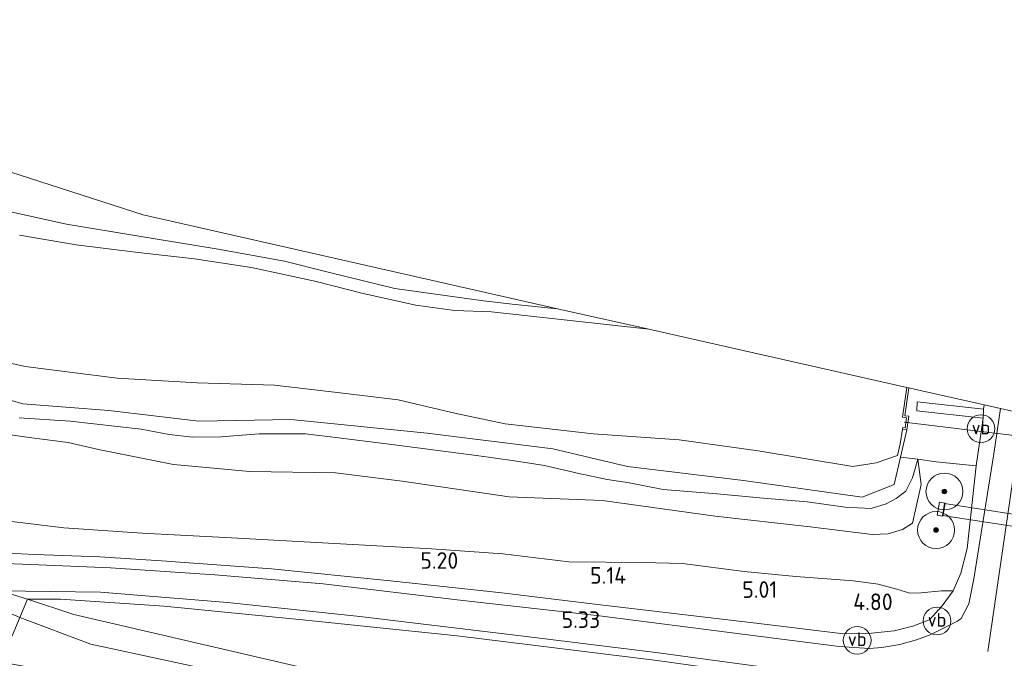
# Model space of a CAD drawing. Extents: x 126429 to 133038, y 413091 to 414846.
# Tile 152 of 256: x 128819 to 128925, y 414024 to 414093. Entities that reach past the tile are written whole.
import ezdxf
from ezdxf.enums import TextEntityAlignment as Align
from ezdxf.lldxf.tags import DXFTag

# ---------------------------------------------------------------- set-up
doc = ezdxf.new("R2010")
doc.units = 0
for name, color, linetype, lineweight in [('B-ME-GR-BOOM-S', 90, 'Continuous', 25), ('B-ME-GR-BOUWLAND_AKKERBOUW-GV', 80, 'Continuous', 13), ('B-ME-GR-GRAS-GV', 60, 'Continuous', 13), ('B-ME-GW-OPHOGING_KRUIN-G', 90, 'Continuous', 18), ('B-ME-GW-TALUD_KRUIN-G', 90, 'Continuous', 18), ('B-ME-GW-TALUD_TEEN-G', 90, 'Continuous', 18), ('B-ME-IE-TERREINAFSCHEIDING_DOORGANG-G', 210, 'Continuous', 18), ('B-ME-IE-TERREINAFSCHEIDING_KUNSTMATIG_HEKWERK-G', 20, 'IE-TERREINAFSCHEIDING-KUNSTMATIG', 18), ('B-ME-IE-TERREINAFSCHEIDING_KUNSTMATIG_MUUR-GV', 90, 'Continuous', 18), ('B-ME-KG-GRENS_OPNAME-G', 210, 'KG-OPNAME', 18), ('B-ME-KW-KUNSTWERK_DUIKER-G', 170, 'Continuous', 18), ('B-ME-KW-KUNSTWERK_DUIKER-GV', 170, 'Continuous', 18), ('B-ME-OB-OEVERVOORZIENING-G', 7, 'Continuous', 18), ('B-ME-OG-BEBOUWING_TRAP-GV', 7, 'Continuous', 18), ('B-ME-OG-HOOGTEPUNT-S', 7, 'Continuous', 25), ('B-ME-OG-WATER_KANAAL-GV', 120, 'Continuous', 18), ('B-ME-VH-VERHARDING_HALFVERHARDING-GV', 252, 'Continuous', 18), ('B-ME-VH-VERHARDING_STRAATBAKSTEEN-GV', 252, 'Continuous', 18), ('B-ME-VW-VERKEERSTEKEN_DRAAGCONSTRUCTIE-S', 7, 'Continuous', 25), ('B-ME-WH-WINTERBED-G', 150, 'WH-WINTERBED', 18)]:
    doc.layers.add(name, color=color, linetype=linetype, lineweight=lineweight)
doc.styles.add('NLCS-ISO', font='NLCS-ISO.ttf')
doc.styles.add('NLCS-ISO-ANNOTATIVE-T18', font='NLCS-ISO.ttf', dxfattribs={"height": 1.8})
doc.styles.get("Standard").update_dxf_attribs({"font": 'arial.ttf'})
doc.linetypes.add('IE-TERREINAFSCHEIDING-KUNSTMATIG', pattern='A,4,[82,NLCS.SHX,S=0.75,R=90,X=0,Y=0],4,-2', length=10)
tags = doc.linetypes.add('KG-OPNAME', pattern='A,5.5,-2,["O",Standard,S=1.8,R=0,X=-0.5,Y=-0.9],-2,5.5,-2,[5,NLCS.SHX,S=0.75,R=0,X=0,Y=0],-2', length=19).pattern_tags.tags
tags[6] = DXFTag(74, 10)
tags = doc.linetypes.add('WH-WINTERBED', pattern='A,6,-3.5,["WB",Standard,S=1.8,R=0,X=-1.5,Y=-0.9],-3.5,6,-3.5,6,-3.5,6,-3.5,6,-3.5', length=51).pattern_tags.tags
tags[6] = DXFTag(74, 10)

# ---------------------------------------------------------------- blocks, each defined once
blk = doc.blocks.new('SAL-HOOGTELABEL-SO')
at = {"color": 0, "linetype": 'ByBlock', "lineweight": -2, "style": 'NLCS-ISO-ANNOTATIVE-T18'}
blk.add_attdef('HOOGTE', text='', height=1.8, dxfattribs=at).set_placement((2.79, 0), align=Align.RIGHT)
blk = doc.blocks.new('SGR-BOOM_01-SO')
at = {"linetype": 'ByBlock', "lineweight": 18}
h = blk.add_hatch(color=0, dxfattribs=at)
h.dxf.hatch_style = 1
edge = h.paths.add_edge_path()
edge.add_arc((0, 0), 0.25, 0, 360)
at = {"color": 0, "linetype": 'ByBlock', "lineweight": 18}
for radius in [2, 0.25]:
    blk.add_circle((0, 0), radius, dxfattribs=at)
blk = doc.blocks.new('SIE-WEG_PAAL_VERKEERSBORD-SO')
at = {"color": 0, "linetype": 'ByBlock', "lineweight": 18}
blk.add_circle((0, 0), 1.5, dxfattribs=at)
at = {"color": 0, "linetype": 'ByBlock', "lineweight": 18, "style": 'NLCS-ISO'}
blk.add_text('vb', height=1.5, dxfattribs=at).set_placement((0, 0.13), align=Align.MIDDLE_CENTER)

msp = doc.modelspace()

# ---------------------------------------------------------------- linework, layer by layer
at = {"layer": 'B-ME-GR-BOUWLAND_AKKERBOUW-GV'}
msp.add_polyline3d([(128832.105, 414072.204, 0.856), (128876.964, 414062.02, 0.686), (128872.383, 414062.49, 0.686), (128868.952, 414062.894, 0.698), (128859.341, 414064.223, 0.786), (128852.132, 414065.997, 0.698), (128847.409, 414067.204, 0.773), (128840.236, 414068.511, 0.886), (128831.206, 414069.991, 0.911), (128823.794, 414071.206, 0.836), (128815.605, 414072.998, 0.911), (128806.638, 414075.424, 0.961), (128797.738, 414078.17, 0.998), (128787.973, 414080.649, 1.011), (128781.024, 414082.755, 0.936), (128774.906, 414085.082, 0.873), (128766.181, 414089.058, 0.873), (128766.603, 414093.362, 0.742)], close=True, dxfattribs=at)
at = {"layer": 'B-ME-GR-GRAS-GV'}
for points in [[(128815.605, 414072.998, 0.911), (128823.794, 414071.206, 0.836), (128831.206, 414069.991, 0.911), (128840.236, 414068.511, 0.886), (128847.409, 414067.204, 0.773), (128852.132, 414065.997, 0.698), (128859.341, 414064.223, 0.786), (128868.952, 414062.894, 0.698), (128872.383, 414062.49, 0.686), (128876.964, 414062.02, 0.686), (128886.852, 414059.838, -0.24), (128869.81, 414061.719, -0.24), (128865.827, 414061.87, -0.24), (128861.628, 414062.422, -0.24), (128855.93, 414063.678, -0.24), (128850.691, 414065.049, -0.24), (128843.838, 414066.501, -0.24), (128837.657, 414067.434, -0.24), (128831.57, 414068.144, -0.24), (128824.86, 414068.969, -0.24), (128818.715, 414070.015, -0.24)], [(128811.896, 414057.431, -0.24), (128819.321, 414055.795, -0.24), (128829.297, 414054.536, -0.24), (128837.947, 414054.033, -0.24), (128846.311, 414053.757, -0.24), (128852.832, 414053.005, -0.24), (128859.706, 414052.174, -0.24), (128865.992, 414050.703, -0.24), (128871.307, 414049.568, -0.24), (128880.826, 414048.477, -0.24), (128890.149, 414047.83, -0.24), (128898.711, 414046.655, -0.24), (128908.974, 414044.942, -0.24), (128911.501, 414045.365, -0.24), (128913.799, 414046.129, -0.24), (128914.101, 414047.39, -0.24), (128914.351, 414048.993, -0.24), (128914.792, 414048.91, 0.051), (128914.112, 414045.967, 0.301), (128913.444, 414043.001, 0.339), (128909.965, 414041.639, 0.339), (128897.115, 414043.441, 0.339), (128884.552, 414044.96, 0.339), (128876.453, 414046.856, 0.339), (128862.852, 414048.563, 0.264), (128848.101, 414050.06, 0.276), (128838.144, 414049.872, 0.276), (128828.397, 414051.018, 0.276), (128819.062, 414051.745, 0.276), (128811.474, 414053.927, 0.276)], [(128811.474, 414053.927, 0.276), (128819.062, 414051.745, 0.276), (128828.397, 414051.018, 0.276), (128838.144, 414049.872, 0.276), (128848.101, 414050.06, 0.276), (128862.852, 414048.563, 0.264), (128876.453, 414046.856, 0.339), (128884.552, 414044.96, 0.339), (128897.115, 414043.441, 0.339), (128909.965, 414041.639, 0.339), (128913.444, 414043.001, 0.339), (128914.112, 414045.967, 0.301), (128915.982, 414045.729, 0.868), (128915.416, 414043.712, 0.96), (128914.683, 414042.284, 0.935), (128913.662, 414041.481, 0.935), (128912.56, 414040.895, 1.01), (128910.956, 414040.396, 1.135), (128908.118, 414040.53, 1.173), (128904.025, 414041.113, 1.26), (128899.672, 414041.478, 1.223), (128894.223, 414041.974, 1.173), (128888.411, 414042.456, 1.06), (128884.567, 414043.223, 1.173), (128882.344, 414043.553, 1.223), (128879.276, 414044.198, 1.098), (128875.581, 414045.068, 1.085), (128872.308, 414045.552, 1.073), (128868.204, 414046.158, 1.098), (128864.294, 414046.662, 1.16), (128859.05, 414047.318, 1.098), (128853.27, 414048.075, 1.01), (128849.668, 414048.478, 0.935), (128844.655, 414048.509, 0.785), (128840.567, 414048.18, 0.823), (128837.457, 414048.119, 0.76), (128834.926, 414048.436, 0.923), (128831.881, 414048.979, 1.073), (128824.187, 414049.85, 1.06), (128818.659, 414050.221, 1.06)], [(128812.93, 414035.786, 6.301), (128820.371, 414035.414, 6.276), (128827.402, 414035.177, 6.201), (128834.616, 414034.69, 6.026), (128845.99, 414033.882, 5.826), (128858.882, 414032.559, 5.601), (128870.93, 414031.265, 5.401), (128881.008, 414030.029, 5.276), (128898.768, 414027.945, 5.026), (128907.956, 414026.83, 4.851), (128910.975, 414026.902, 4.876), (128913.423, 414027.143, 4.801), (128915.471, 414027.666, 4.689), (128917.279, 414028.325, 4.676), (128918.615, 414029.858, 4.576), (128919.815, 414031.493, 4.564), (128920.659, 414033.378, 4.539), (128921.352, 414036.07, 4.489), (128922.297, 414045.029, 4.301), (128923.079, 414050.194, 4.139), (128923.097, 414051.174, 4.064), (128923.189, 414051.636, 4.069), (128924.965, 414051.235, 4.353), (128924.24, 414046.318, 4.425), (128922.077, 414032.773, 4.537), (128921.532, 414030.07, 4.612), (128920.686, 414028.471, 4.537), (128920.277, 414028.206, 4.537), (128918.641, 414027.378, 4.6), (128917.323, 414026.71, 4.587), (128915.845, 414026.19, 4.637), (128914.047, 414025.679, 4.662), (128912.101, 414025.35, 4.7), (128910.757, 414025.241, 4.737), (128907.475, 414025.463, 4.775), (128897.01, 414026.788, 4.912), (128881.243, 414028.826, 5.137), (128866.721, 414030.437, 5.35), (128851.582, 414032.251, 5.675), (128839.865, 414033.227, 5.95), (128828.571, 414033.989, 6.087), (128812.049, 414034.645, 6.25)], [(128818.659, 414050.221, 1.06), (128824.187, 414049.85, 1.06), (128831.881, 414048.979, 1.073), (128834.926, 414048.436, 0.923), (128837.457, 414048.119, 0.76), (128840.567, 414048.18, 0.823), (128844.655, 414048.509, 0.785), (128849.668, 414048.478, 0.935), (128853.27, 414048.075, 1.01), (128859.05, 414047.318, 1.098), (128864.294, 414046.662, 1.16), (128868.204, 414046.158, 1.098), (128872.308, 414045.552, 1.073), (128875.581, 414045.068, 1.085), (128879.276, 414044.198, 1.098), (128882.344, 414043.553, 1.223), (128884.567, 414043.223, 1.173), (128888.411, 414042.456, 1.06), (128894.223, 414041.974, 1.173), (128899.672, 414041.478, 1.223), (128904.025, 414041.113, 1.26), (128908.118, 414040.53, 1.173), (128910.956, 414040.396, 1.135), (128912.56, 414040.895, 1.01), (128913.662, 414041.481, 0.935), (128914.683, 414042.284, 0.935), (128915.416, 414043.712, 0.96), (128915.982, 414045.729, 0.868), (128916.361, 414043.008, 1.343), (128915.425, 414038.822, 1.78), (128914.324, 414038.121, 1.868), (128912.788, 414037.658, 1.943), (128911.057, 414037.58, 1.968), (128904.353, 414038.412, 1.968), (128894.059, 414039.567, 1.918), (128881.837, 414041.258, 1.893), (128871.729, 414041.651, 1.83), (128860.156, 414043.357, 1.855), (128852.95, 414044.277, 1.88), (128843.664, 414044.4, 1.893), (128835.388, 414045.178, 1.73), (128827.274, 414046.809, 1.589), (128823.969, 414047.569, 1.551), (128819.745, 414048.099, 1.549), (128816.709, 414048.524, 1.645)], [(128816.709, 414048.524, 1.645), (128819.745, 414048.099, 1.549), (128823.969, 414047.569, 1.551), (128827.274, 414046.809, 1.589), (128835.388, 414045.178, 1.73), (128843.664, 414044.4, 1.893), (128852.95, 414044.277, 1.88), (128860.156, 414043.357, 1.855), (128871.729, 414041.651, 1.83), (128881.837, 414041.258, 1.893), (128894.059, 414039.567, 1.918), (128904.353, 414038.412, 1.968), (128911.057, 414037.58, 1.968), (128912.788, 414037.658, 1.943), (128914.324, 414038.121, 1.868), (128915.425, 414038.822, 1.78), (128916.361, 414043.008, 1.343), (128915.982, 414045.729, 0.868), (128917.988, 414045.474, 1.476), (128922.297, 414045.029, 4.301), (128921.352, 414036.07, 4.489), (128920.659, 414033.378, 4.539), (128919.815, 414031.493, 4.564), (128918.575, 414031.494, 4.342), (128916.343, 414031.277, 4.204), (128915.136, 414031.237, 4.217), (128913.721, 414031.662, 4.229), (128911.702, 414032.21, 4.354), (128909.046, 414032.55, 4.354), (128902.8, 414033.042, 4.629), (128897.181, 414033.594, 4.717), (128890.523, 414034.448, 4.629), (128886.193, 414034.54, 4.679), (128878.218, 414034.613, 4.967), (128871.07, 414035.476, 5.017), (128863.332, 414036.04, 4.979), (128841.657, 414037.227, 5.579), (128831.982, 414037.724, 5.679), (128823.526, 414038.296, 5.854), (128815.181, 414039.324, 5.929)], [(128815.181, 414039.324, 5.929), (128823.526, 414038.296, 5.854), (128831.982, 414037.724, 5.679), (128841.657, 414037.227, 5.579), (128863.332, 414036.04, 4.979), (128871.07, 414035.476, 5.017), (128878.218, 414034.613, 4.967), (128886.193, 414034.54, 4.679), (128890.523, 414034.448, 4.629), (128897.181, 414033.594, 4.717), (128902.8, 414033.042, 4.629), (128909.046, 414032.55, 4.354), (128911.702, 414032.21, 4.354), (128913.721, 414031.662, 4.229), (128915.136, 414031.237, 4.217), (128916.343, 414031.277, 4.204), (128918.575, 414031.494, 4.342), (128919.815, 414031.493, 4.564), (128918.615, 414029.858, 4.576), (128917.279, 414028.325, 4.676), (128915.471, 414027.666, 4.689), (128913.423, 414027.143, 4.801), (128910.975, 414026.902, 4.876), (128907.956, 414026.83, 4.851), (128898.768, 414027.945, 5.026), (128881.008, 414030.029, 5.276), (128870.93, 414031.265, 5.401), (128858.882, 414032.559, 5.601), (128845.99, 414033.882, 5.826), (128834.616, 414034.69, 6.026), (128827.402, 414035.177, 6.201), (128820.371, 414035.414, 6.276), (128812.93, 414035.786, 6.301)], [(128941.224, 414014.201, 5.048), (128919.609, 414018.777, 5.209), (128909.943, 414020.818, 5.088), (128887.756, 414023.922, 5.236), (128866.095, 414026.6, 5.654), (128849.364, 414028.34, 6.003), (128834.374, 414029.807, 6.192), (128823.144, 414030.574, 6.321), (128819.564, 414030.583, 6.334), (128816.667, 414031.47, 6.268), (128827.501, 414031.332, 6.293), (128841.234, 414030.207, 5.805), (128855.563, 414028.697, 5.643), (128873.289, 414026.566, 5.305), (128887.607, 414024.794, 5.018), (128902.804, 414022.753, 4.868), (128912.653, 414021.574, 4.743), (128921.525, 414020.013, 4.768), (128934.587, 414016.605, 4.693)]]:
    msp.add_polyline3d(points, dxfattribs=at)
for points in [[(128916.097, 414053.237, 0.402), (128923.189, 414051.636, 4.069), (128923.097, 414051.174, 4.064), (128915.939, 414051.946, 0.264), (128915.875, 414051, 0.264), (128923.079, 414050.194, 4.139), (128922.297, 414045.029, 4.301), (128917.988, 414045.474, 1.476), (128915.982, 414045.729, 0.868), (128914.112, 414045.967, 0.301), (128914.792, 414048.91, 0.051), (128915.014, 414050.395, 0.201), (128914.579, 414050.458, 0.101), (128915.006, 414053.484, 0.205)], [(128918.946, 414040.99, 2.964), (128918.355, 414041.097, 2.051), (128918.1, 414039.683, 2.051), (128918.691, 414039.576, 3.001)], [(128785.059, 414031.463, 6.085), (128794.615, 414030.367, 6.258), (128808.31, 414030.429, 6.334), (128817.901, 414026.605, 6.346), (128819.564, 414030.583, 6.334), (128824.59, 414028.917, 6.441), (128847.899, 414023.494, 6.282), (128868.135, 414018.893, 6.217), (128888.417, 414014.316, 6.276), (128917.157, 414008.17, 6.521), (128916.335, 414004.098, 6.471), (128916.202, 414003.289, 6.334), (128886.069, 414009.701, 6.102), (128864.976, 414014.147, 6.195), (128844.327, 414018.733, 6.326), (128816.989, 414023.72, 6.25), (128804.765, 414025.81, 6.038), (128793.659, 414027.838, 6.013), (128781.904, 414029.509, 5.788), (128769.953, 414031.738, 5.525), (128759.212, 414033.551, 5.4), (128759.503, 414036.089, 5.509), (128775.811, 414032.755, 5.938)], [(128919.609, 414018.777, 5.209), (128917.157, 414008.17, 6.521), (128888.417, 414014.316, 6.276), (128868.135, 414018.893, 6.217), (128847.899, 414023.494, 6.282), (128824.59, 414028.917, 6.441), (128819.564, 414030.583, 6.334), (128823.144, 414030.574, 6.321), (128834.374, 414029.807, 6.192), (128849.364, 414028.34, 6.003), (128866.095, 414026.6, 5.654), (128887.756, 414023.922, 5.236), (128909.943, 414020.818, 5.088)]]:
    msp.add_polyline3d(points, close=True, dxfattribs=at)
at = {"layer": 'B-ME-GW-OPHOGING_KRUIN-G'}
msp.add_polyline3d([(128923.57, 414024.9, 4.81), (128927.322, 414050.703, 4.478)], dxfattribs=at)
at = {"layer": 'B-ME-GW-TALUD_KRUIN-G'}
for points in [[(128766.181, 414089.058, 0.873), (128774.906, 414085.082, 0.873), (128781.024, 414082.755, 0.936), (128787.973, 414080.649, 1.011), (128797.738, 414078.17, 0.998), (128806.638, 414075.424, 0.961), (128815.605, 414072.998, 0.911), (128823.794, 414071.206, 0.836), (128831.206, 414069.991, 0.911), (128840.236, 414068.511, 0.886), (128847.409, 414067.204, 0.773), (128852.132, 414065.997, 0.698), (128859.341, 414064.223, 0.786), (128868.952, 414062.894, 0.698), (128872.383, 414062.49, 0.686), (128876.964, 414062.02, 0.686)], [(128761.792, 414053.785, 5.817), (128766.356, 414051.976, 5.879), (128780.061, 414047.356, 5.904), (128801.095, 414042.231, 5.904), (128815.181, 414039.324, 5.929), (128823.526, 414038.296, 5.854), (128831.982, 414037.724, 5.679), (128841.657, 414037.227, 5.579), (128863.332, 414036.04, 4.979), (128871.07, 414035.476, 5.017), (128878.218, 414034.613, 4.967), (128886.193, 414034.54, 4.679), (128890.523, 414034.448, 4.629), (128897.181, 414033.594, 4.717), (128902.8, 414033.042, 4.629), (128909.046, 414032.55, 4.354), (128911.702, 414032.21, 4.354), (128913.721, 414031.662, 4.229), (128915.136, 414031.237, 4.217), (128916.343, 414031.277, 4.204), (128918.575, 414031.494, 4.342), (128919.815, 414031.493, 4.564)], [(128923.097, 414051.174, 4.064), (128923.189, 414051.636, 4.069)], [(128818.659, 414050.221, 1.06), (128824.187, 414049.85, 1.06), (128831.881, 414048.979, 1.073), (128834.926, 414048.436, 0.923), (128837.457, 414048.119, 0.76), (128840.567, 414048.18, 0.823), (128844.655, 414048.509, 0.785), (128849.668, 414048.478, 0.935), (128853.27, 414048.075, 1.01), (128859.05, 414047.318, 1.098), (128864.294, 414046.662, 1.16), (128868.204, 414046.158, 1.098), (128872.308, 414045.552, 1.073), (128875.581, 414045.068, 1.085), (128879.276, 414044.198, 1.098), (128882.344, 414043.553, 1.223), (128884.567, 414043.223, 1.173), (128888.411, 414042.456, 1.06), (128894.223, 414041.974, 1.173), (128899.672, 414041.478, 1.223), (128904.025, 414041.113, 1.26), (128908.118, 414040.53, 1.173), (128910.956, 414040.396, 1.135), (128912.56, 414040.895, 1.01), (128913.662, 414041.481, 0.935), (128914.683, 414042.284, 0.935), (128915.416, 414043.712, 0.96), (128915.982, 414045.729, 0.868)], [(128922.297, 414045.029, 4.301), (128923.079, 414050.194, 4.139)], [(128819.564, 414030.583, 6.334), (128824.59, 414028.917, 6.441), (128847.899, 414023.494, 6.282), (128868.135, 414018.893, 6.217), (128888.417, 414014.316, 6.276), (128917.157, 414008.17, 6.521), (128941.42, 414003.478, 6.327), (128965.87, 413998.262, 6.002), (128992.554, 413991.737, 6.203), (129018.259, 413985.909, 6.104), (129043.127, 413980.664, 6.206), (129068.065, 413975.283, 6.096), (129105.628, 413967.42, 6.479), (129123.599, 413963.727, 6.394)]]:
    msp.add_polyline3d(points, dxfattribs=at)
at = {"layer": 'B-ME-GW-TALUD_TEEN-G'}
for points in [[(128763.432, 414067.897, 0.276), (128771.284, 414065.313, 0.276), (128778.803, 414061.928, 0.276), (128784.081, 414059.34, 0.276), (128786.716, 414059.002, 0.276), (128789.137, 414059.472, 0.276), (128792.156, 414059.389, 0.276), (128795.081, 414058.542, 0.276), (128797.303, 414057.392, 0.276), (128800.015, 414056.178, 0.276), (128802.345, 414055.542, 0.276), (128807.636, 414054.993, 0.276), (128811.474, 414053.927, 0.276), (128819.062, 414051.745, 0.276), (128828.397, 414051.018, 0.276), (128838.144, 414049.872, 0.276), (128848.101, 414050.06, 0.276), (128862.852, 414048.563, 0.264), (128876.453, 414046.856, 0.339), (128884.552, 414044.96, 0.339), (128897.115, 414043.441, 0.339), (128909.965, 414041.639, 0.339), (128913.444, 414043.001, 0.339), (128914.112, 414045.967, 0.301)], [(128762.75, 414062.285, 1.875), (128770.539, 414059.272, 1.885), (128774.753, 414057.778, 1.885), (128778.188, 414056.697, 1.865), (128781.139, 414055.929, 1.831), (128784.22, 414055.264, 1.833), (128788.368, 414054.247, 1.809), (128793.299, 414053.074, 1.801), (128798.778, 414051.748, 1.785), (128803.082, 414051.303, 1.781), (128806.297, 414050.576, 1.731), (128810.207, 414049.538, 1.723), (128813.355, 414049.054, 1.701), (128816.709, 414048.524, 1.645), (128819.745, 414048.099, 1.549), (128823.969, 414047.569, 1.551), (128827.274, 414046.809, 1.589), (128835.388, 414045.178, 1.73)], [(128915.982, 414045.729, 0.868), (128916.361, 414043.008, 1.343), (128915.425, 414038.822, 1.78), (128914.324, 414038.121, 1.868), (128912.788, 414037.658, 1.943), (128911.057, 414037.58, 1.968), (128904.353, 414038.412, 1.968), (128894.059, 414039.567, 1.918), (128881.837, 414041.258, 1.893), (128871.729, 414041.651, 1.83), (128860.156, 414043.357, 1.855), (128852.95, 414044.277, 1.88), (128843.664, 414044.4, 1.893), (128835.388, 414045.178, 1.73)]]:
    msp.add_polyline3d(points, dxfattribs=at)
at = {"layer": 'B-ME-IE-TERREINAFSCHEIDING_DOORGANG-G'}
msp.add_polyline3d([(128817.901, 414026.605, 6.346), (128819.564, 414030.583, 6.334)], dxfattribs=at)
at = {"layer": 'B-ME-IE-TERREINAFSCHEIDING_KUNSTMATIG_HEKWERK-G'}
for points in [[(128922.297, 414045.029, 4.301), (128917.988, 414045.474, 1.476), (128915.982, 414045.729, 0.868), (128914.112, 414045.967, 0.301), (128914.792, 414048.91, 0.051)], [(128922.297, 414045.029, 4.301), (128921.352, 414036.07, 4.489), (128920.659, 414033.378, 4.539), (128919.815, 414031.493, 4.564)], [(128919.815, 414031.493, 4.564), (128918.615, 414029.858, 4.576), (128917.279, 414028.325, 4.676), (128915.471, 414027.666, 4.689), (128913.423, 414027.143, 4.801), (128910.975, 414026.902, 4.876), (128907.956, 414026.83, 4.851), (128898.768, 414027.945, 5.026), (128881.008, 414030.029, 5.276), (128870.93, 414031.265, 5.401), (128858.882, 414032.559, 5.601), (128845.99, 414033.882, 5.826), (128834.616, 414034.69, 6.026), (128827.402, 414035.177, 6.201), (128820.371, 414035.414, 6.276), (128812.93, 414035.786, 6.301), (128807.985, 414036.022, 6.439), (128803.334, 414036.466, 6.376), (128799.218, 414037.208, 6.439), (128794.871, 414038.404, 6.451), (128788.141, 414040.645, 6.368)], [(128819.564, 414030.583, 6.334), (128823.144, 414030.574, 6.321), (128834.374, 414029.807, 6.192), (128849.364, 414028.34, 6.003), (128866.095, 414026.6, 5.654), (128887.756, 414023.922, 5.236), (128909.943, 414020.818, 5.088), (128919.609, 414018.777, 5.209)]]:
    msp.add_polyline3d(points, dxfattribs=at)
at = {"layer": 'B-ME-IE-TERREINAFSCHEIDING_KUNSTMATIG_MUUR-GV'}
for points in [[(128915.014, 414050.395, 0.201), (128914.792, 414048.91, 0.051), (128914.351, 414048.993, -0.24), (128914.388, 414049.19, -0.24), (128914.625, 414049.145, -0.24), (128914.786, 414050.226, -0.24), (128914.353, 414050.289, -0.24), (128914.81, 414053.528, -0.24), (128915.006, 414053.484, 0.205), (128914.579, 414050.458, 0.101)], [(128918.946, 414040.99, 2.964), (128918.691, 414039.576, 3.001), (128918.1, 414039.683, 2.051), (128918.355, 414041.097, 2.051)]]:
    msp.add_polyline3d(points, close=True, dxfattribs=at)
at = {"layer": 'B-ME-KG-GRENS_OPNAME-G'}
msp.add_polyline3d([(128766.603, 414093.362, 0.742), (128832.105, 414072.204, 0.856), (128876.964, 414062.02, 0.686), (128886.852, 414059.838, -0.24), (128914.81, 414053.528, -0.24), (128915.006, 414053.484, 0.205), (128916.097, 414053.237, 0.402), (128923.189, 414051.636, 4.069), (128924.965, 414051.235, 4.353), (128928.73, 414050.385, 4.348)], dxfattribs=at)
at = {"layer": 'B-ME-KW-KUNSTWERK_DUIKER-G'}
msp.add_polyline3d([(128914.517, 414049.74, -0.24), (128940.449, 414046.626, -0.637)], dxfattribs=at)
at = {"layer": 'B-ME-KW-KUNSTWERK_DUIKER-GV'}
msp.add_polyline3d([(128932.784, 414038.783, 2.276), (128932.6, 414037.525, 2.401), (128918.651, 414039.635, 2.138), (128918.89, 414040.961, 2.164)], close=True, dxfattribs=at)
at = {"layer": 'B-ME-OB-OEVERVOORZIENING-G'}
for points in [[(128913.799, 414046.129, -0.24), (128911.501, 414045.365, -0.24), (128908.974, 414044.942, -0.24), (128898.711, 414046.655, -0.24), (128890.149, 414047.83, -0.24), (128880.826, 414048.477, -0.24), (128871.307, 414049.568, -0.24), (128865.992, 414050.703, -0.24), (128859.706, 414052.174, -0.24), (128852.832, 414053.005, -0.24), (128846.311, 414053.757, -0.24), (128837.947, 414054.033, -0.24), (128829.297, 414054.536, -0.24), (128819.321, 414055.795, -0.24), (128811.896, 414057.431, -0.24), (128801.982, 414059.864, -0.24), (128794.691, 414062.026, -0.24), (128786.642, 414065.174, -0.24), (128777.411, 414067.952, -0.24), (128770.124, 414069.259, -0.24), (128763.823, 414070.939, -0.24)], [(128886.852, 414059.838, -0.24), (128869.81, 414061.719, -0.24), (128865.827, 414061.87, -0.24), (128861.628, 414062.422, -0.24), (128855.93, 414063.678, -0.24), (128850.691, 414065.049, -0.24), (128843.838, 414066.501, -0.24), (128837.657, 414067.434, -0.24), (128831.57, 414068.144, -0.24), (128824.86, 414068.969, -0.24), (128818.715, 414070.015, -0.24)], [(128914.81, 414053.528, -0.24), (128914.353, 414050.289, -0.24), (128914.786, 414050.226, -0.24), (128914.625, 414049.145, -0.24), (128914.388, 414049.19, -0.24), (128914.351, 414048.993, -0.24), (128914.101, 414047.39, -0.24), (128913.799, 414046.129, -0.24)]]:
    msp.add_polyline3d(points, dxfattribs=at)
at = {"layer": 'B-ME-OG-BEBOUWING_TRAP-GV'}
msp.add_polyline3d([(128923.097, 414051.174, 4.064), (128923.079, 414050.194, 4.139), (128915.875, 414051, 0.264), (128915.939, 414051.946, 0.264)], close=True, dxfattribs=at)
at = {"layer": 'B-ME-OG-WATER_KANAAL-GV'}
msp.add_polyline3d([(128818.715, 414070.015, -0.24), (128824.86, 414068.969, -0.24), (128831.57, 414068.144, -0.24), (128837.657, 414067.434, -0.24), (128843.838, 414066.501, -0.24), (128850.691, 414065.049, -0.24), (128855.93, 414063.678, -0.24), (128861.628, 414062.422, -0.24), (128865.827, 414061.87, -0.24), (128869.81, 414061.719, -0.24), (128886.852, 414059.838, -0.24), (128914.81, 414053.528, -0.24), (128914.353, 414050.289, -0.24), (128914.786, 414050.226, -0.24), (128914.625, 414049.145, -0.24), (128914.388, 414049.19, -0.24), (128914.351, 414048.993, -0.24), (128914.101, 414047.39, -0.24), (128913.799, 414046.129, -0.24), (128911.501, 414045.365, -0.24), (128908.974, 414044.942, -0.24), (128898.711, 414046.655, -0.24), (128890.149, 414047.83, -0.24), (128880.826, 414048.477, -0.24), (128871.307, 414049.568, -0.24), (128865.992, 414050.703, -0.24), (128859.706, 414052.174, -0.24), (128852.832, 414053.005, -0.24), (128846.311, 414053.757, -0.24), (128837.947, 414054.033, -0.24), (128829.297, 414054.536, -0.24), (128819.321, 414055.795, -0.24), (128811.896, 414057.431, -0.24)], dxfattribs=at)
at = {"layer": 'B-ME-VH-VERHARDING_HALFVERHARDING-GV'}
msp.add_polyline3d([(128819.564, 414030.583, 6.334), (128817.901, 414026.605, 6.346), (128808.421, 414031.428, 6.301), (128811.239, 414031.442, 6.29), (128816.667, 414031.47, 6.268)], close=True, dxfattribs=at)
at = {"layer": 'B-ME-VH-VERHARDING_STRAATBAKSTEEN-GV'}
for points in [[(128812.049, 414034.645, 6.25), (128828.571, 414033.989, 6.087), (128839.865, 414033.227, 5.95), (128851.582, 414032.251, 5.675), (128866.721, 414030.437, 5.35), (128881.243, 414028.826, 5.137), (128897.01, 414026.788, 4.912), (128907.475, 414025.463, 4.775), (128910.757, 414025.241, 4.737), (128912.101, 414025.35, 4.7), (128914.047, 414025.679, 4.662), (128915.845, 414026.19, 4.637), (128917.323, 414026.71, 4.587), (128918.641, 414027.378, 4.6), (128920.277, 414028.206, 4.537), (128920.686, 414028.471, 4.537), (128921.532, 414030.07, 4.612), (128922.077, 414032.773, 4.537), (128924.24, 414046.318, 4.425), (128924.965, 414051.235, 4.353), (128928.73, 414050.385, 4.348)], [(128902.804, 414022.753, 4.868), (128887.607, 414024.794, 5.018), (128873.289, 414026.566, 5.305), (128855.563, 414028.697, 5.643), (128841.234, 414030.207, 5.805), (128827.501, 414031.332, 6.293), (128816.667, 414031.47, 6.268)]]:
    msp.add_polyline3d(points, dxfattribs=at)
at = {"layer": 'B-ME-WH-WINTERBED-G'}
msp.add_polyline3d([(128760.75, 414046.146, 6.349), (128781.196, 414040.742, 6.537), (128785.097, 414039.437, 6.509), (128789.823, 414037.833, 6.477), (128797.406, 414034.81, 6.167), (128802.613, 414033.185, 6.188), (128811.239, 414031.442, 6.29), (128815.21, 414030.148, 6.294), (128818.732, 414028.594, 6.34), (128826.432, 414025.689, 6.361), (128843.512, 414022.004, 6.364), (128885.661, 414012.501, 6.314), (128917.226, 414006.163, 6.676), (128953.549, 413997.918, 6.223), (128977.02, 413992.923, 6.388), (129000.491, 413987.929, 6.553), (129027.734, 413981.851, 6.555), (129054.977, 413975.774, 6.557), (129080.074, 413970.484, 6.542), (129105.172, 413965.194, 6.527), (129123.289, 413961.194, 6.386)], dxfattribs=at)

# ---------------------------------------------------------------- block references
at = {"layer": 'B-ME-GR-BOOM-S'}
for p in [(128918.881, 414042.242, 2.434), (128917.968, 414038.068, 2.534)]:
    msp.add_blockref('SGR-BOOM_01-SO', p, dxfattribs=at)
at = {"layer": 'B-ME-OG-HOOGTEPUNT-S'}
for p, values in [((128863.438, 414033.869, 5.201), {'HOOGTE': '5.20'}), ((128881.619, 414032.253, 5.138), {'HOOGTE': '5.14'}), ((128897.988, 414030.719, 5.014), {'HOOGTE': '5.01'}), ((128910.482, 414029.394, 4.801), {'HOOGTE': '4.80'}), ((128878.806, 414027.461, 5.326), {'HOOGTE': '5.33'})]:
    msp.add_blockref('SAL-HOOGTELABEL-SO', p, dxfattribs=at).add_auto_attribs(values)
at = {"layer": 'B-ME-VW-VERKEERSTEKEN_DRAAGCONSTRUCTIE-S'}
for p in [(128922.835, 414049.042, 4.238), (128918.077, 414028.215, 4.588), (128909.429, 414026.12, 4.726)]:
    msp.add_blockref('SIE-WEG_PAAL_VERKEERSBORD-SO', p, dxfattribs=at)

doc.saveas('drawing.dxf')
